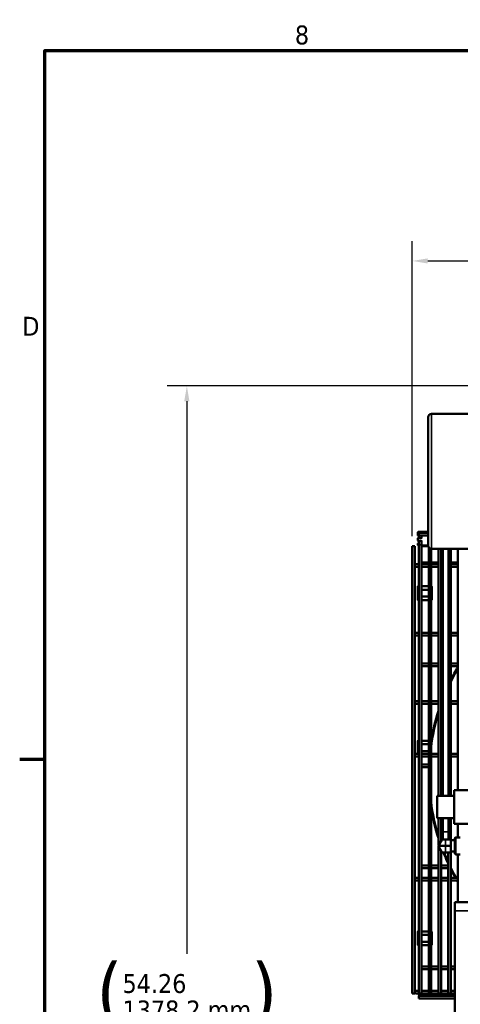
# Model space of a CAD drawing. Header units: inches. Extents: x 1 to 237, y 4 to 150.
# Tile 18 of 209: x 2 to 22, y 105 to 148. Entities that reach past the tile are written whole.
import ezdxf

# ---------------------------------------------------------------- set-up
doc = ezdxf.new("R2010")
doc.units = ezdxf.units.IN
doc.header["$LTSCALE"] = 7
doc.header["$MEASUREMENT"] = 0
for name, color, linetype, lineweight in [('Border (ANSI)', 7, 'Continuous', 70), ('Dimension (ANSI)', 7, 'Continuous', 25), ('Visible (ANSI)', 7, 'Continuous', 50), ('Visible Narrow (ANSI)', 7, 'Continuous', 35)]:
    doc.layers.add(name, color=color, linetype=linetype, lineweight=lineweight)
doc.styles.add('Dimension Text', font='tahoma.ttf')
doc.dimstyles.new('Dual Dimension', dxfattribs={"dimscale": 7, "dimtxt": 0.12, "dimasz": 0.098425, "dimexe": 0.125, "dimexo": 0.0625, "dimgap": 0.031496, "dimtad": 0, "dimtih": 1, "dimtoh": 1, "dimrnd": 1e-08, "dimzin": 4, "dimdsep": 46, "dimtxsty": 'Dimension Text', "dimcen": 0.09, "dimdle": 0.393701, "dimclrd": 256, "dimclre": 256, "dimclrt": 256, "dimadec": 0, "dimazin": 1, "dimtfac": 1, "dimtofl": 0, "dimtmove": 0, "dimatfit": 3, "dimfxl": 1, "dimtolj": 1, "dimtzin": 4, "dimlwd": -1, "dimlwe": -1, "dimarcsym": 0})

# ---------------------------------------------------------------- blocks, each defined once
blk = doc.blocks.new('Borders Default Border')
at = {"layer": 'Border (ANSI)'}
blk.add_line((0.5, 16.5), (0.34, 16.5), dxfattribs=at)
at = {"layer": 'Border (ANSI)', "flags": 128}
blk.add_lwpolyline([(0.5, 1), (0.5, 21), (33.5, 21), (33.5, 1), (0.5, 1)], dxfattribs=at)
at = {"layer": 'Border (ANSI)', "char_height": 0.12, "attachment_point": 7, "style": 'Dimension Text'}
for s, insert in [('8', (2.0858, 21.0373)), ('D', (0.356, 19.19))]:
    blk.add_mtext(s, dxfattribs=dict(at, insert=insert))
blk = doc.blocks.new('*D10')
at = {"layer": 'Defpoints', "color": 0, "transparency": 16777216}
for p in [(19.813, 137.654), (19.813, 124.977), (98.315, 114.654)]:
    blk.add_point(p, dxfattribs=at)
at = {"layer": 'Dimension (ANSI)', "transparency": 16777216}
for p, q in [((19.813, 125.415), (19.813, 138.529)), ((98.315, 115.092), (98.315, 138.529)), ((20.502, 137.654), (54.873, 137.654)), ((97.626, 137.654), (63.254, 137.654))]:
    blk.add_line(p, q, dxfattribs=at)
for points in [[(20.502, 137.769), (20.502, 137.54), (19.813, 137.654)], [(97.626, 137.769), (97.626, 137.54), (98.315, 137.654)]]:
    blk.add_solid(points, dxfattribs=at)
at = {"layer": 'Dimension (ANSI)', "transparency": 16777216, "insert": (59.064, 137.654), "char_height": 0.84, "attachment_point": 5, "style": 'Dimension Text'}
blk.add_mtext('\\A1;{\\H3.0x;(}\\S78.50^ 1993.9 mm;{\\H3.0x;)}', dxfattribs=at)
blk = doc.blocks.new('*D11')
at = {"layer": 'Defpoints', "color": 0, "transparency": 16777216}
for p in [(9.802, 132.104), (32.4, 132.104), (37.255, 77.844)]:
    blk.add_point(p, dxfattribs=at)
at = {"layer": 'Dimension (ANSI)', "transparency": 16777216}
for p, q in [((31.963, 132.104), (8.927, 132.104)), ((9.802, 131.415), (9.802, 106.86)), ((9.802, 78.533), (9.802, 103.088)), ((36.818, 77.844), (8.927, 77.844))]:
    blk.add_line(p, q, dxfattribs=at)
for points in [[(9.687, 131.415), (9.917, 131.415), (9.802, 132.104)], [(9.687, 78.533), (9.917, 78.533), (9.802, 77.844)]]:
    blk.add_solid(points, dxfattribs=at)
at = {"layer": 'Dimension (ANSI)', "transparency": 16777216, "insert": (9.802, 104.974), "char_height": 0.84, "attachment_point": 5, "style": 'Dimension Text'}
blk.add_mtext('\\A1;{\\H3.0x;(}\\S54.26^ 1378.2 mm;{\\H3.0x;)}', dxfattribs=at)

msp = doc.modelspace()

# ---------------------------------------------------------------- linework, layer by layer
at = {"layer": 'Visible (ANSI)'}
for p, q in [((25.515, 130.859), (20.665, 130.859)), ((20.515, 125.009), (20.515, 130.709)), ((20.066, 125.602), (20.066, 125.457)), ((20.515, 125.614), (20.079, 125.614)), ((20.066, 125.329), (20.066, 125.226)), ((20.079, 125.444), (20.108, 125.444)), ((20.128, 125.341), (20.079, 125.341)), ((20.079, 125.214), (20.167, 125.214)), ((20.108, 125.444), (20.108, 125.562)), ((20.108, 125.562), (20.515, 125.562)), ((20.108, 125.444), (20.515, 125.444)), ((20.108, 125.385), (20.108, 125.341)), ((20.108, 125.214), (20.108, 125.154)), ((20.167, 125.214), (20.214, 125.214)), ((20.214, 125.341), (20.207, 125.341)), ((20.226, 125.432), (20.226, 125.385)), ((20.226, 125.385), (20.226, 125.354)), ((20.226, 125.201), (20.226, 125.154)), ((19.813, 124.977), (19.931, 124.977)), ((19.813, 124.977), (19.813, 105.095)), ((19.931, 124.977), (19.931, 105.095)), ((20.066, 125.089), (20.066, 125.026)), ((20.108, 125.102), (20.079, 125.102)), ((20.079, 125.013), (20.108, 125.013)), ((20.108, 125.154), (20.108, 125.036)), ((20.108, 125.036), (20.108, 105.095)), ((20.226, 125.036), (20.226, 125.154)), ((20.226, 125.036), (20.226, 105.095)), ((20.226, 125.013), (20.515, 125.013)), ((20.518, 124.977), (20.226, 124.977)), ((20.541, 124.923), (20.541, 105.095)), ((20.659, 124.859), (20.659, 105.095)), ((25.515, 124.859), (20.665, 124.859)), ((20.974, 124.859), (20.974, 113.884)), ((21.093, 124.859), (21.093, 113.884)), ((21.17, 124.859), (21.17, 113.884)), ((21.42, 124.859), (21.42, 113.884)), ((21.526, 124.859), (21.526, 113.884)), ((21.841, 124.859), (21.841, 114.134)), ((20.108, 124.17), (19.99, 124.17)), ((19.99, 124.052), (20.108, 124.052)), ((20.226, 124.254), (20.541, 124.254)), ((20.226, 124.17), (20.541, 124.17)), ((20.226, 124.052), (20.541, 124.052)), ((20.659, 124.254), (20.974, 124.254)), ((20.659, 124.17), (20.974, 124.17)), ((20.659, 124.052), (20.974, 124.052)), ((21.093, 124.254), (21.17, 124.254)), ((21.093, 124.17), (21.17, 124.17)), ((21.093, 124.052), (21.17, 124.052)), ((21.526, 124.254), (21.841, 124.254)), ((21.526, 124.17), (21.841, 124.17)), ((21.526, 124.052), (21.841, 124.052)), ((20.053, 123.182), (20.053, 123.029)), ((20.053, 123.029), (20.053, 122.748)), ((20.108, 123.194), (20.065, 123.194)), ((20.108, 123.041), (20.065, 123.041)), ((20.541, 123.194), (20.226, 123.194)), ((20.541, 123.041), (20.226, 123.041)), ((20.665, 123.194), (20.659, 123.194)), ((20.665, 123.041), (20.659, 123.041)), ((20.678, 123.029), (20.678, 123.182)), ((20.678, 122.748), (20.678, 123.029)), ((20.053, 122.748), (20.053, 122.595)), ((20.065, 122.735), (20.108, 122.735)), ((20.065, 122.582), (20.108, 122.582)), ((20.226, 122.735), (20.541, 122.735)), ((20.226, 122.582), (20.541, 122.582)), ((20.659, 122.735), (20.665, 122.735)), ((20.659, 122.582), (20.665, 122.582)), ((20.678, 122.595), (20.678, 122.748)), ((20.108, 121.128), (19.99, 121.128)), ((19.99, 121.01), (20.108, 121.01)), ((20.226, 121.128), (20.541, 121.128)), ((20.226, 121.01), (20.541, 121.01)), ((20.659, 121.128), (20.974, 121.128)), ((20.659, 121.01), (20.974, 121.01)), ((21.093, 121.128), (21.17, 121.128)), ((21.093, 121.01), (21.17, 121.01)), ((21.526, 121.128), (21.841, 121.128)), ((21.526, 121.01), (21.841, 121.01)), ((20.226, 119.765), (20.541, 119.765)), ((20.226, 119.647), (20.541, 119.647)), ((20.659, 119.765), (20.974, 119.765)), ((20.659, 119.647), (20.974, 119.647)), ((21.093, 119.765), (21.17, 119.765)), ((21.093, 119.647), (21.17, 119.647)), ((21.526, 119.765), (21.841, 119.765)), ((21.526, 119.647), (21.841, 119.647)), ((20.108, 118.086), (19.99, 118.086)), ((19.99, 117.967), (20.108, 117.967)), ((20.226, 118.086), (20.541, 118.086)), ((20.226, 117.967), (20.541, 117.967)), ((20.659, 118.086), (20.974, 118.086)), ((20.659, 117.967), (20.974, 117.967)), ((21.093, 118.086), (21.17, 118.086)), ((21.093, 117.967), (21.17, 117.967)), ((21.526, 118.086), (21.841, 118.086)), ((21.526, 117.967), (21.841, 117.967)), ((20.053, 116.318), (20.053, 116.165)), ((20.053, 116.165), (20.053, 115.884)), ((20.108, 116.33), (20.065, 116.33)), ((20.108, 116.177), (20.065, 116.177)), ((20.541, 116.33), (20.226, 116.33)), ((20.541, 116.177), (20.226, 116.177)), ((20.662, 116.33), (20.659, 116.33)), ((20.108, 115.751), (19.99, 115.751)), ((19.99, 115.633), (20.108, 115.633)), ((20.053, 115.884), (20.053, 115.751)), ((20.065, 115.871), (20.108, 115.871)), ((20.226, 115.871), (20.541, 115.871)), ((20.226, 115.751), (20.541, 115.751)), ((20.226, 115.633), (20.541, 115.633)), ((20.659, 115.751), (20.974, 115.751)), ((20.659, 115.633), (20.974, 115.633)), ((21.093, 115.751), (21.17, 115.751)), ((21.093, 115.633), (21.17, 115.633)), ((21.526, 115.751), (21.841, 115.751)), ((21.526, 115.633), (21.841, 115.633)), ((20.226, 115.277), (20.541, 115.277)), ((20.226, 115.159), (20.541, 115.159)), ((20.92, 113.884), (20.92, 112.884)), ((21.67, 113.884), (20.92, 113.884)), ((21.67, 114.134), (23.588, 114.134)), ((21.67, 112.634), (21.67, 114.134)), ((21.67, 112.884), (20.92, 112.884)), ((20.974, 112.884), (20.974, 111.672)), ((21.093, 112.884), (21.093, 111.876)), ((21.17, 112.884), (21.17, 112.279)), ((21.42, 112.884), (21.42, 112.279)), ((21.526, 112.884), (21.526, 111.907)), ((21.67, 112.634), (23.588, 112.634)), ((21.841, 112.634), (21.841, 112.029)), ((21.17, 112.279), (21.17, 111.941)), ((21.42, 111.941), (21.42, 112.279)), ((21.121, 111.926), (20.973, 111.669)), ((20.973, 111.639), (21.121, 111.383)), ((20.974, 111.637), (20.974, 105.095)), ((21.147, 111.941), (21.295, 111.941)), ((21.525, 111.941), (21.295, 111.941)), ((21.525, 111.941), (21.525, 111.926)), ((21.525, 111.669), (21.525, 111.926)), ((21.71, 111.903), (21.525, 111.907)), ((21.525, 111.669), (21.525, 111.639)), ((21.525, 111.383), (21.525, 111.639)), ((21.71, 111.999), (21.71, 111.309)), ((21.945, 112.029), (21.74, 112.029)), ((21.093, 111.432), (21.093, 105.095)), ((21.147, 111.368), (21.295, 111.368)), ((21.525, 111.368), (21.295, 111.368)), ((21.408, 111.368), (21.408, 105.095)), ((21.71, 111.406), (21.525, 111.402)), ((21.525, 111.383), (21.525, 111.368)), ((21.526, 111.402), (21.526, 105.095)), ((21.945, 111.279), (21.74, 111.279)), ((21.841, 111.279), (21.841, 109.154)), ((20.226, 110.789), (20.541, 110.789)), ((20.659, 110.789), (20.974, 110.789)), ((21.093, 110.789), (21.408, 110.789)), ((20.226, 110.671), (20.541, 110.671)), ((20.659, 110.671), (20.974, 110.671)), ((21.093, 110.671), (21.408, 110.671)), ((20.108, 110.232), (19.99, 110.232)), ((19.99, 110.114), (20.108, 110.114)), ((20.226, 110.232), (20.541, 110.232)), ((20.226, 110.114), (20.541, 110.114)), ((20.659, 110.232), (20.974, 110.232)), ((20.659, 110.114), (20.974, 110.114)), ((21.093, 110.232), (21.408, 110.232)), ((21.093, 110.114), (21.408, 110.114)), ((21.526, 110.232), (21.841, 110.232)), ((21.526, 110.114), (21.841, 110.114)), ((21.7, 109.154), (21.7, 108.761)), ((21.7, 109.154), (55.2, 109.154)), ((21.7, 103.298), (21.7, 108.761)), ((20.053, 107.841), (20.053, 107.688)), ((20.053, 107.688), (20.053, 107.407)), ((20.108, 107.854), (20.065, 107.854)), ((20.108, 107.701), (20.065, 107.701)), ((20.541, 107.854), (20.226, 107.854)), ((20.541, 107.701), (20.226, 107.701)), ((20.665, 107.854), (20.659, 107.854)), ((20.665, 107.701), (20.659, 107.701)), ((20.678, 107.688), (20.678, 107.841)), ((20.678, 107.407), (20.678, 107.688)), ((20.053, 107.407), (20.053, 107.254)), ((20.065, 107.395), (20.108, 107.395)), ((20.065, 107.242), (20.108, 107.242)), ((20.226, 107.395), (20.541, 107.395)), ((20.226, 107.242), (20.541, 107.242)), ((20.659, 107.395), (20.665, 107.395)), ((20.659, 107.242), (20.665, 107.242)), ((20.678, 107.254), (20.678, 107.407)), ((20.226, 106.301), (20.541, 106.301)), ((20.226, 106.183), (20.541, 106.183)), ((20.659, 106.301), (20.974, 106.301)), ((20.659, 106.183), (20.974, 106.183)), ((21.093, 106.301), (21.408, 106.301)), ((21.093, 106.183), (21.408, 106.183)), ((21.526, 106.301), (21.7, 106.301)), ((21.526, 106.183), (21.7, 106.183)), ((19.813, 105.095), (19.931, 105.095)), ((20.108, 105.214), (19.99, 105.214)), ((19.99, 105.095), (20.108, 105.095)), ((20.226, 105.095), (20.108, 105.095)), ((20.108, 105.095), (20.108, 105.05)), ((20.226, 105.214), (20.541, 105.214)), ((20.226, 105.095), (20.541, 105.095)), ((20.226, 105.05), (20.226, 105.095)), ((20.659, 105.095), (20.541, 105.095)), ((20.541, 105.095), (20.541, 105.05)), ((20.659, 105.214), (20.974, 105.214)), ((20.659, 105.095), (20.974, 105.095)), ((20.659, 105.05), (20.659, 105.095)), ((20.974, 105.095), (20.974, 105.05)), ((21.093, 105.095), (20.974, 105.095)), ((21.093, 105.214), (21.408, 105.214)), ((21.093, 105.095), (21.408, 105.095)), ((21.093, 105.05), (21.093, 105.095)), ((21.408, 105.095), (21.408, 105.05)), ((21.526, 105.095), (21.408, 105.095)), ((21.526, 105.214), (21.7, 105.214)), ((21.526, 105.095), (21.7, 105.095)), ((21.526, 105.05), (21.526, 105.095)), ((20.108, 104.873), (20.108, 104.991)), ((20.108, 104.991), (21.7, 104.991)), ((20.108, 104.873), (21.7, 104.873))]:
    msp.add_line(p, q, dxfattribs=at)
msp.add_circle((20.167, 125.385), 0.0591, dxfattribs=at)
for centre, radius, start, end in [((20.665, 130.709), 0.15, 90, 180), ((20.079, 125.602), 0.0125, 90, 180), ((20.079, 125.457), 0.0125, 180, 270), ((20.079, 125.329), 0.0125, 90, 180), ((20.079, 125.226), 0.0125, 180, 270), ((20.167, 125.154), 0.0591, 0, 180), ((20.214, 125.432), 0.0125, 0, 90), ((20.214, 125.354), 0.0125, 270, 0), ((20.214, 125.201), 0.0125, 0, 90), ((20.079, 125.089), 0.0125, 90, 180), ((20.079, 125.026), 0.0125, 180, 270), ((20.665, 125.009), 0.15, 180, 270), ((19.99, 124.111), 0.0591, 90, 270), ((20.065, 123.182), 0.0125, 90, 180), ((20.065, 123.029), 0.0125, 90, 180), ((20.665, 123.182), 0.0125, 0, 90), ((20.665, 123.029), 0.0125, 0, 90), ((20.065, 122.748), 0.0125, 180, 270), ((20.065, 122.595), 0.0125, 180, 270), ((20.665, 122.748), 0.0125, 270, 0), ((20.665, 122.595), 0.0125, 270, 0), ((19.99, 121.069), 0.0591, 90, 270), ((29.99, 114.823), 9.449, 149.5985, 153.6157), ((29.99, 114.823), 9.449, 158.9792, 159.8036), ((19.99, 118.027), 0.0591, 90, 270), ((29.99, 114.823), 9.449, 162.5859, 170.9313), ((20.065, 116.318), 0.0125, 90, 180), ((20.065, 116.165), 0.0125, 90, 180), ((19.99, 115.692), 0.0591, 90, 270), ((20.065, 115.884), 0.0125, 180, 270), ((29.99, 114.823), 9.449, 189.0687, 197.4141), ((20.999, 111.654), 0.03, 150, 210), ((21.147, 111.911), 0.03, 90, 150), ((21.74, 111.999), 0.03, 90, 180.0001), ((21.147, 111.398), 0.03, 210, 270), ((29.99, 114.823), 9.449, 201.4511, 204.724), ((21.74, 111.309), 0.03, 179.9999, 270), ((29.99, 114.823), 9.449, 206.3843, 209.0719), ((19.99, 110.173), 0.0591, 90, 270), ((29.99, 114.823), 9.449, 209.8946, 210.4015), ((20.065, 107.841), 0.0125, 90, 180), ((20.065, 107.688), 0.0125, 90, 180), ((20.665, 107.841), 0.0125, 0, 90), ((20.665, 107.688), 0.0125, 0, 90), ((20.065, 107.407), 0.0125, 180, 270), ((20.065, 107.254), 0.0125, 180, 270), ((20.665, 107.407), 0.0125, 270, 0), ((20.665, 107.254), 0.0125, 270, 0), ((19.99, 105.154), 0.0591, 90, 270), ((20.167, 105.05), 0.0591, 130.2225, 49.7775), ((20.6, 105.05), 0.0591, 130.2225, 49.7775), ((21.034, 105.05), 0.0591, 130.2225, 49.7775), ((21.467, 105.05), 0.0591, 130.2225, 49.7775)]:
    msp.add_arc(centre, radius, start, end, dxfattribs=at)
at = {"layer": 'Visible Narrow (ANSI)'}
for p, q in [((20.665, 124.859), (20.665, 130.859)), ((20.079, 125.602), (20.066, 125.602)), ((20.079, 125.614), (20.079, 125.602)), ((20.079, 125.457), (20.079, 125.602)), ((20.079, 125.602), (20.515, 125.602)), ((20.066, 125.457), (20.079, 125.457)), ((20.079, 125.329), (20.066, 125.329)), ((20.066, 125.226), (20.079, 125.226)), ((20.079, 125.457), (20.079, 125.444)), ((20.108, 125.457), (20.079, 125.457)), ((20.079, 125.341), (20.079, 125.329)), ((20.079, 125.226), (20.079, 125.329)), ((20.079, 125.329), (20.15, 125.329)), ((20.214, 125.226), (20.079, 125.226)), ((20.079, 125.226), (20.079, 125.214)), ((20.185, 125.329), (20.214, 125.329)), ((20.214, 125.341), (20.214, 125.329)), ((20.214, 125.226), (20.214, 125.214)), ((20.239, 125.432), (20.226, 125.432)), ((20.239, 125.354), (20.226, 125.354)), ((20.226, 125.201), (20.239, 125.201)), ((20.239, 125.444), (20.239, 125.432)), ((20.239, 125.354), (20.239, 125.432)), ((20.239, 125.432), (20.515, 125.432)), ((20.239, 125.114), (20.239, 125.201)), ((20.079, 125.089), (20.066, 125.089)), ((20.066, 125.026), (20.079, 125.026)), ((20.079, 125.102), (20.079, 125.089)), ((20.079, 125.026), (20.079, 125.089)), ((20.079, 125.089), (20.108, 125.089)), ((20.108, 125.026), (20.079, 125.026)), ((20.079, 125.026), (20.079, 125.013)), ((20.226, 125.036), (20.108, 125.036)), ((20.239, 125.114), (20.226, 125.114)), ((20.515, 125.026), (20.226, 125.026)), ((20.065, 123.182), (20.053, 123.182)), ((20.065, 123.029), (20.053, 123.029)), ((20.065, 123.194), (20.065, 123.182)), ((20.065, 123.041), (20.065, 123.182)), ((20.065, 123.182), (20.108, 123.182)), ((20.065, 123.041), (20.065, 123.029)), ((20.065, 122.748), (20.065, 123.029)), ((20.065, 123.029), (20.108, 123.029)), ((20.226, 123.182), (20.541, 123.182)), ((20.505, 123.054), (20.226, 123.054)), ((20.226, 123.029), (20.541, 123.029)), ((20.505, 123.041), (20.505, 123.054)), ((20.659, 123.182), (20.665, 123.182)), ((20.659, 123.029), (20.665, 123.029)), ((20.665, 123.182), (20.665, 123.194)), ((20.665, 123.182), (20.665, 123.041)), ((20.678, 123.182), (20.665, 123.182)), ((20.665, 123.029), (20.665, 123.041)), ((20.678, 123.029), (20.665, 123.029)), ((20.665, 123.029), (20.665, 122.748)), ((20.053, 122.748), (20.065, 122.748)), ((20.053, 122.595), (20.065, 122.595)), ((20.065, 122.748), (20.065, 122.735)), ((20.108, 122.748), (20.065, 122.748)), ((20.065, 122.595), (20.065, 122.735)), ((20.108, 122.595), (20.065, 122.595)), ((20.065, 122.595), (20.065, 122.582)), ((20.541, 122.748), (20.226, 122.748)), ((20.226, 122.723), (20.505, 122.723)), ((20.541, 122.595), (20.226, 122.595)), ((20.505, 122.723), (20.505, 122.735)), ((20.665, 122.748), (20.659, 122.748)), ((20.665, 122.595), (20.659, 122.595)), ((20.665, 122.735), (20.665, 122.748)), ((20.665, 122.748), (20.678, 122.748)), ((20.665, 122.735), (20.665, 122.595)), ((20.665, 122.595), (20.678, 122.595)), ((20.665, 122.582), (20.665, 122.595)), ((20.065, 116.318), (20.053, 116.318)), ((20.065, 116.165), (20.053, 116.165)), ((20.065, 116.33), (20.065, 116.318)), ((20.065, 116.177), (20.065, 116.318)), ((20.065, 116.318), (20.108, 116.318)), ((20.065, 116.177), (20.065, 116.165)), ((20.065, 115.884), (20.065, 116.165)), ((20.065, 116.165), (20.108, 116.165)), ((20.226, 116.318), (20.541, 116.318)), ((20.505, 116.19), (20.226, 116.19)), ((20.226, 116.165), (20.541, 116.165)), ((20.505, 116.177), (20.505, 116.19)), ((20.659, 116.318), (20.66, 116.318)), ((20.053, 115.884), (20.065, 115.884)), ((20.065, 115.884), (20.065, 115.871)), ((20.108, 115.884), (20.065, 115.884)), ((20.065, 115.751), (20.065, 115.871)), ((20.541, 115.884), (20.226, 115.884)), ((20.226, 115.859), (20.505, 115.859)), ((20.505, 115.859), (20.505, 115.871)), ((21.17, 112.279), (21.42, 112.279)), ((20.973, 111.669), (21.295, 111.669)), ((20.973, 111.639), (21.295, 111.639)), ((21.121, 111.926), (21.295, 111.926)), ((21.295, 111.926), (21.295, 111.941)), ((21.525, 111.926), (21.295, 111.926)), ((21.295, 111.669), (21.295, 111.926)), ((21.525, 111.669), (21.295, 111.669)), ((21.295, 111.639), (21.295, 111.669)), ((21.525, 111.639), (21.295, 111.639)), ((21.295, 111.383), (21.295, 111.639)), ((21.74, 112.029), (21.74, 111.279)), ((21.121, 111.383), (21.295, 111.383)), ((21.525, 111.383), (21.295, 111.383)), ((21.295, 111.368), (21.295, 111.383)), ((55.2, 108.761), (21.7, 108.761)), ((20.065, 107.841), (20.053, 107.841)), ((20.065, 107.688), (20.053, 107.688)), ((20.065, 107.854), (20.065, 107.841)), ((20.065, 107.701), (20.065, 107.841)), ((20.065, 107.841), (20.108, 107.841)), ((20.065, 107.701), (20.065, 107.688)), ((20.065, 107.407), (20.065, 107.688)), ((20.065, 107.688), (20.108, 107.688)), ((20.226, 107.841), (20.541, 107.841)), ((20.505, 107.713), (20.226, 107.713)), ((20.226, 107.688), (20.541, 107.688)), ((20.505, 107.701), (20.505, 107.713)), ((20.659, 107.841), (20.665, 107.841)), ((20.659, 107.688), (20.665, 107.688)), ((20.665, 107.841), (20.665, 107.854)), ((20.665, 107.841), (20.665, 107.701)), ((20.678, 107.841), (20.665, 107.841)), ((20.665, 107.688), (20.665, 107.701)), ((20.678, 107.688), (20.665, 107.688)), ((20.665, 107.688), (20.665, 107.407)), ((20.053, 107.407), (20.065, 107.407)), ((20.053, 107.254), (20.065, 107.254)), ((20.065, 107.407), (20.065, 107.395)), ((20.108, 107.407), (20.065, 107.407)), ((20.065, 107.254), (20.065, 107.395)), ((20.108, 107.254), (20.065, 107.254)), ((20.065, 107.254), (20.065, 107.242)), ((20.541, 107.407), (20.226, 107.407)), ((20.226, 107.382), (20.505, 107.382)), ((20.541, 107.254), (20.226, 107.254)), ((20.505, 107.382), (20.505, 107.395)), ((20.665, 107.407), (20.659, 107.407)), ((20.665, 107.254), (20.659, 107.254)), ((20.665, 107.395), (20.665, 107.407)), ((20.665, 107.407), (20.678, 107.407)), ((20.665, 107.395), (20.665, 107.254)), ((20.665, 107.254), (20.678, 107.254)), ((20.665, 107.242), (20.665, 107.254))]:
    msp.add_line(p, q, dxfattribs=at)
for centre, radius, start, end in [((20.214, 125.354), 0.025, 270, 0), ((20.214, 125.201), 0.025, 0, 90), ((20.214, 125.114), 0.025, 300, 0), ((20.505, 123.029), 0.025, 30, 90), ((20.505, 122.748), 0.025, 270, 330), ((29.99, 114.823), 9.409, 150.0096, 154.1031), ((29.99, 114.823), 9.409, 160.4803, 161.0155), ((29.99, 114.823), 9.409, 159.6121, 159.7154), ((29.99, 114.823), 9.409, 163.3672, 172.5825), ((20.505, 116.165), 0.025, 30, 90), ((20.505, 115.884), 0.025, 270, 330), ((29.99, 114.823), 9.409, 187.4175, 196.6328), ((29.99, 114.823), 9.409, 201.5453, 204.1981), ((29.99, 114.823), 9.409, 205.8969, 209.2053), ((20.505, 107.688), 0.025, 30, 90), ((20.505, 107.407), 0.025, 270, 330)]:
    msp.add_arc(centre, radius, start, end, dxfattribs=at)

# ---------------------------------------------------------------- block references
at = {"xscale": 7, "yscale": 7, "zscale": 7}
msp.add_blockref('Borders Default Border', (0, 0), dxfattribs=at)

# ---------------------------------------------------------------- dimensions: what is measured, and where the dimension line sits
at = {"layer": 'Dimension (ANSI)'}
dim = msp.add_linear_dim(base=(19.813, 137.654), p1=(98.315, 114.654), p2=(19.813, 124.977), text='{\\H3.0x;(}\\S<>^ 1993.9 mm;{\\H3.0x;)}', dimstyle='Dual Dimension', override={"dimgap": 0.031496, "dimtih": 0, "dimtoh": 0, "dimdec": 2, "dimpost": '\\X', "dimtol": 0, "dimlim": 0, "dimtp": 0, "dimtm": 0, "dimtdec": 2, "dimatfit": 1}, dxfattribs=at)
dim.commit()
dim.dimension.update_dxf_attribs({"geometry": '*D10', "text_midpoint": (59.064, 137.654), "dimtype": 160})
dim = msp.add_linear_dim(base=(9.802, 132.104), p1=(37.255, 77.844), p2=(32.4, 132.104), angle=270, text='{\\H3.0x;(}\\S<>^ 1378.2 mm;{\\H3.0x;)}', dimstyle='Dual Dimension', override={"dimgap": 0.031496, "dimdec": 2, "dimpost": '\\X', "dimtol": 0, "dimlim": 0, "dimtp": 0, "dimtm": 0, "dimtdec": 2, "dimatfit": 1}, dxfattribs=at)
dim.commit()
dim.dimension.update_dxf_attribs({"geometry": '*D11', "text_midpoint": (9.802, 104.974), "dimtype": 160})

doc.saveas('drawing.dxf')
